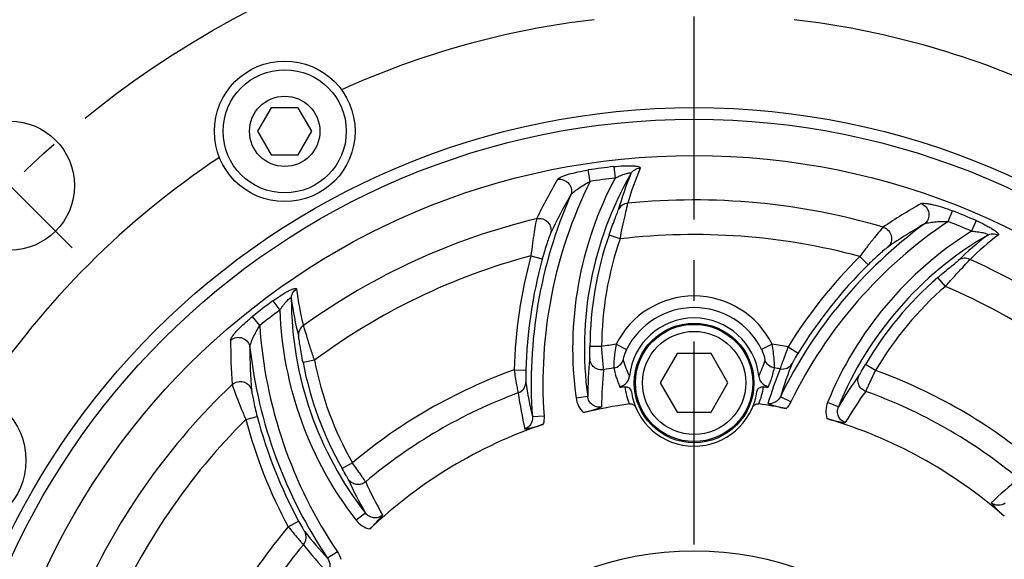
# Model space of a CAD drawing. Header units: millimetres. Extents: x 0 to 420, y 0 to 297.
# Tile 41 of 44: x 312 to 354, y 210 to 233. Entities that reach past the tile are written whole.
import ezdxf
from ezdxf.enums import TextEntityAlignment as Align

# ---------------------------------------------------------------- set-up
doc = ezdxf.new("R2010")
doc.units = ezdxf.units.MM
doc.header["$LTSCALE"] = 23.1
doc.linetypes.add('CENTER', pattern=[0.6, 0.375, -0.075, 0.075, -0.075])
doc.layers.get('0').update_dxf_attribs({"linetype": 'CONTINUOUS'})
for name, color, linetype in [('AXIS', 7, 'CONTINUOUS'), ('COMPONENTS', 7, 'CONTINUOUS'), ('DIMENSION', 7, 'CONTINUOUS')]:
    doc.layers.add(name, color=color, linetype=linetype)
doc.styles.get("Standard").update_dxf_attribs({"font": 'arial.ttf'})
doc.styles.add('TEXTSTYLE_4', font='gdt')
doc.dimstyles.new('DIMSTYLE_5', dxfattribs={"dimtxt": 3, "dimasz": 4, "dimexe": 0.18, "dimexo": 0.0625, "dimgap": 0.09, "dimtad": 1, "dimtih": 1, "dimtoh": 1, "dimlfac": 2, "dimdsep": 46, "dimtxsty": 'STANDARD', "dimblk": '_FILLED', "dimblk1": '_FILLED', "dimblk2": '_FILLED', "dimcen": 0.09, "dimadec": 0, "dimazin": 0, "dimtol": 1, "dimtp": 0.2, "dimtm": 0.2, "dimtfac": 1, "dimtofl": 0, "dimtmove": 0, "dimatfit": 3, "dimldrblk": '_FILLED', "dimfxl": 1, "dimtolj": 1, "dimarcsym": 0})

# ---------------------------------------------------------------- blocks, each defined once
blk = doc.blocks.new('_FILLED')
at = {"color": 0, "linetype": 'BYBLOCK'}
blk.add_solid([(0, 0), (-1, 0.1625), (-1, -0.1625)], dxfattribs=at)
blk = doc.blocks.new('*D12')
at = {"layer": 'DIMENSION', "color": 2, "linetype": 'CONTINUOUS'}
for p, q in [((300.415, 227.033), (274.101, 227.033)), ((300.917, 227.033), (300.415, 227.033)), ((307.893, 221.621), (300.917, 227.033))]:
    blk.add_line(p, q, dxfattribs=at)
at = {"layer": 'DIMENSION', "color": 2, "linetype": 'CONTINUOUS', "xscale": 4, "yscale": 4, "zscale": 4, "rotation": 322.1954602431}
blk.add_blockref('_FILLED', (307.893, 221.621), dxfattribs=at)
at = {"layer": 'DIMENSION', "color": 2, "linetype": 'CONTINUOUS', "style": 'TEXTSTYLE_4'}
for s, p in [('`', (291.593, 227.783)), ('n', (281.101, 227.783))]:
    blk.add_text(s, height=3, dxfattribs=at).set_placement(p, align=Align.RIGHT)
at = {"layer": 'DIMENSION', "color": 2, "linetype": 'CONTINUOUS'}
for s, p in [('165', (288.093, 227.783)), ('0.2', (297.415, 227.783))]:
    blk.add_text(s, height=3, dxfattribs=at).set_placement(p, align=Align.RIGHT)

msp = doc.modelspace()

# ---------------------------------------------------------------- linework, layer by layer
at = {"layer": 'AXIS', "color": 2, "linetype": 'CENTER'}
for p, q in [((340.48466, 196.33596), (340.48466, 238.98581)), ((311.31651, 225.50411), (313.96816, 222.85246))]:
    msp.add_line(p, q, dxfattribs=at)
msp.add_circle((340.48466, 196.33596), 41.25, dxfattribs=at)
at = {"layer": 'COMPONENTS', "color": 7, "linetype": 'CONTINUOUS'}
for p, q in [((322.45417, 228.82227), (321.87682, 227.82227)), ((323.60887, 228.82227), (322.45417, 228.82227)), ((324.18622, 227.82227), (323.60887, 228.82227)), ((321.87682, 227.82227), (322.45417, 226.82227)), ((323.60887, 226.82227), (324.18622, 227.82227)), ((322.45417, 226.82227), (323.60887, 226.82227)), ((339.76298, 218.33596), (339.04129, 217.08596)), ((341.20635, 218.33596), (339.76298, 218.33596)), ((341.92804, 217.08596), (341.20635, 218.33596)), ((339.04129, 217.08596), (339.76298, 215.83596)), ((341.20635, 215.83596), (341.92804, 217.08596)), ((339.76298, 215.83596), (341.20635, 215.83596))]:
    msp.add_line(p, q, dxfattribs=at)
at = {"layer": 'COMPONENTS', "color": 9, "linetype": 'CONTINUOUS'}
for p, q in [((337.0599, 226.3171), (337.11578, 225.82788)), ((336.04768, 225.68619), (335.97408, 226.17306)), ((351.31724, 223.9725), (351.49693, 224.43094)), ((352.5093, 224.01277), (352.31309, 223.56116)), ((337.32874, 223.23279), (336.85652, 223.39661)), ((333.5299, 222.50904), (334.01219, 222.3778)), ((347.5482, 222.4799), (347.90026, 222.12509)), ((351.19997, 221.20725), (350.87292, 221.58524)), ((322.52815, 220.58801), (322.82116, 220.19227)), ((321.967, 219.53551), (321.65983, 219.92035)), ((337.16102, 218.73719), (337.6071, 218.51557)), ((343.80831, 218.73719), (343.36223, 218.51557)), ((336.54176, 218.63652), (336.04194, 218.63914)), ((344.49141, 218.62514), (344.9171, 218.3632)), ((324.30314, 218.05133), (323.81228, 217.95709)), ((348.22029, 217.62026), (347.78874, 217.87244)), ((332.81002, 217.64233), (333.30965, 217.62833)), ((343.65528, 216.93088), (343.68708, 217.00743)), ((335.9475, 216.50287), (335.45235, 216.43419)), ((344.61144, 216.28072), (344.16297, 216.49867)), ((346.63883, 216.0696), (346.17567, 216.2577)), ((321.37512, 215.52513), (321.85841, 215.65262)), ((334.08618, 215.67202), (333.58882, 215.63653)), ((325.91973, 213.67736), (325.48556, 213.42972)), ((323.18504, 210.95049), (323.62473, 211.18818)), ((326.47191, 211.53244), (326.07744, 211.22539)), ((325.27538, 209.88223), (324.8624, 209.60282))]:
    msp.add_line(p, q, dxfattribs=at)
at = {"layer": 'COMPONENTS', "color": 7, "linetype": 'CONTINUOUS'}
for centre, radius in [((323.03152, 227.82227), 3), ((323.03152, 227.82227), 2.625), ((323.03152, 227.82227), 1.5), ((340.48466, 196.33596), 32.5), ((340.48466, 196.33596), 32), ((311.31651, 225.50411), 2.75), ((340.48466, 196.33596), 30.45592), ((340.48466, 217.08596), 2.55), ((340.48466, 217.08596), 2.5), ((340.48466, 217.08596), 2.2), ((308.99835, 213.7891), 3)]:
    msp.add_circle(centre, radius, dxfattribs=at)
for centre, radius, start, end in [((340.48466, 196.33596), 36.5, 96.709797, 114.323192), ((340.48466, 196.33596), 36.5, 65.676808, 83.290203), ((340.48466, 196.33596), 36.5, 123.676808, 146.323192), ((340.48466, 217.08596), 2.77187, 5.937501, 174.062644), ((340.48466, 217.66177), 3.25, 192.985974, 193.765672), ((340.48466, 196.33596), 20.79347, 98.173332, 98.731814), ((340.48466, 217.08596), 2.7, 188.165903, 351.834098), ((340.48466, 196.33596), 20.79347, 81.268185, 81.826669), ((343.72744, 217.39385), 0.46875, 247.829277, 254.211098), ((343.7181, 217.36068), 0.43429, 254.20576, 261.18636), ((340.48466, 217.66177), 3.25, 346.234327, 347.014025), ((340.48466, 196.33596), 20.04408, 97.899203, 103.587669), ((340.48466, 196.33596), 20.04408, 78.721014, 82.100797), ((340.48466, 196.33596), 20.04408, 48.721004, 73.587664), ((340.48466, 196.33596), 20.04408, 108.721004, 133.587664), ((340.48466, 196.33596), 13.57747, 7.12926, 172.870747)]:
    msp.add_arc(centre, radius, start, end, dxfattribs=at)
at = {"layer": 'COMPONENTS', "color": 9, "linetype": 'CONTINUOUS'}
for centre, radius, start, end in [((340.48466, 196.33596), 30.17612, 96.516692, 98.596528), ((350.87627, 220.98066), 13.74459, 157.448363, 164.063781), ((350.79263, 218.56197), 15.48708, 152.020597, 187.895278), ((350.79263, 218.56197), 14.98725, 150.204313, 187.896917), ((340.48466, 196.33596), 29.68371, 96.517025, 98.593501), ((351.00754, 220.55524), 14.30168, 157.582331, 164.138061), ((353.61474, 214.59765), 21.99867, 149.476889, 154.425079), ((353.55081, 217.06096), 19.51292, 153.764196, 184.081555), ((353.55081, 217.06096), 20.01275, 156.356512, 184.081581), ((353.59023, 214.38877), 21.2601, 149.78772, 154.750184), ((340.48466, 196.33596), 28.55856, 73.59561, 95.676457), ((360.99215, 205.57724), 22.0091, 119.478593, 124.424325), ((340.48466, 196.33596), 30.17612, 66.516692, 68.596528), ((340.48466, 196.33596), 28.55856, 103.59561, 125.676457), ((362.16278, 207.75127), 20.01275, 126.356604, 154.081581), ((362.16278, 207.75127), 19.51292, 123.764131, 154.081555), ((360.85922, 205.41984), 21.25715, 119.787348, 124.750414), ((340.48466, 196.33596), 29.68371, 66.517089, 68.593478), ((350.79263, 218.56197), 14.75089, 160.867623, 179.700275), ((340.48466, 196.33596), 27.08135, 74.880872, 96.692166), ((360.52463, 210.43027), 15.48708, 122.020822, 157.895277), ((360.52463, 210.43027), 14.98725, 120.203955, 157.897215), ((361.70608, 212.05038), 14.29981, 127.58111, 134.138069), ((361.80645, 212.48304), 13.74465, 127.448376, 134.063762), ((350.79263, 218.56197), 14.25106, 160.867623, 179.700275), ((340.48466, 196.33596), 27.08135, 104.880872, 126.692166), ((353.55081, 217.06096), 20.74894, 164.777294, 178.39441), ((362.16278, 207.75127), 20.74894, 134.777294, 148.39441), ((353.55081, 217.06096), 20.24911, 164.777293, 178.39441), ((362.16278, 207.75127), 20.24911, 134.777293, 148.39441), ((340.48466, 196.33596), 28.55856, 43.59561, 65.676457), ((360.52463, 210.43027), 14.75089, 130.867623, 149.700275), ((360.52463, 210.43027), 14.25106, 130.867622, 149.700275), ((340.48466, 196.33596), 27.08135, 44.880872, 66.692166), ((337.16171, 222.8747), 13.74459, 187.448363, 194.063781), ((340.48466, 217.08596), 3.71123, 26.418852, 153.581152), ((340.48466, 196.33596), 30.17612, 126.516692, 128.596528), ((338.29862, 220.73823), 14.98725, 180.204313, 217.896917), ((337.4881, 222.57191), 14.30169, 187.582332, 194.138061), ((340.48466, 196.33596), 29.68371, 126.517183, 128.593413), ((338.29862, 220.73823), 15.48708, 182.021158, 217.895278), ((340.48466, 217.08596), 3.21313, 26.41877, 153.58123), ((341.43777, 220.81741), 19.51292, 183.763962, 214.081555), ((342.76446, 218.7181), 22.03837, 179.483522, 184.422342), ((340.48466, 196.33596), 22.64645, 98.439341, 100.026685), ((340.48466, 196.33596), 22.64645, 79.809236, 81.56066), ((342.79664, 218.52231), 21.24872, 179.786276, 184.751047), ((341.43777, 220.81741), 20.01275, 186.356887, 214.081581), ((338.29862, 220.73823), 14.75089, 190.867623, 209.700275), ((338.29862, 220.73823), 14.25106, 190.867623, 209.700275), ((351.43064, 216.45263), 15.48321, 173.815951, 179.814136), ((341.02228, 219.04968), 3.69687, 195.537071, 206.976647), ((339.94706, 219.04968), 3.69686, 333.023331, 344.462956), ((363.15554, 210.59535), 19.88887, 158.391711, 162.733611), ((340.48466, 196.33596), 22.64645, 109.809236, 130.026685), ((351.71318, 216.03842), 15.17424, 173.899816, 179.91043), ((340.48466, 196.33596), 21.66164, 99.085483, 100.264107), ((363.37761, 210.09172), 20.67379, 158.450148, 162.798319), ((340.48466, 196.33596), 21.66164, 80.261021, 80.914517), ((340.48466, 196.33596), 22.64645, 49.809236, 70.026685), ((340.48466, 196.33596), 28.55856, 133.59561, 155.676457), ((352.98853, 220.02039), 19.88887, 188.391711, 192.733611), ((360.01773, 208.28776), 15.47745, 143.815223, 149.815925), ((340.48466, 196.33596), 21.66164, 110.261021, 130.264107), ((353.43262, 219.69527), 20.67376, 188.450148, 192.798326), ((340.41531, 217.32477), 2.9153, 188.016182, 202.910757), ((340.55449, 217.32463), 2.91482, 337.088005, 351.985075), ((360.06996, 207.77786), 15.18615, 143.901435, 149.907362), ((340.48466, 196.33596), 21.66164, 50.261021, 70.264107), ((340.48466, 196.33596), 27.08135, 134.880872, 156.692166), ((341.43777, 220.81741), 20.74894, 194.777294, 208.39441), ((341.43777, 220.81741), 20.24911, 194.777293, 208.39441), ((339.90581, 219.23049), 15.48321, 203.815951, 209.814137), ((340.35761, 219.01305), 15.17424, 203.899816, 209.91043), ((367.17166, 196.82318), 20.64704, 128.449706, 132.803481), ((340.48466, 196.33596), 22.64645, 139.809236, 160.026685), ((339.47111, 223.09921), 19.88887, 218.391711, 222.733611), ((340.48466, 196.33596), 21.66164, 140.261021, 160.264107), ((340.0183, 223.03971), 20.6738, 218.450148, 222.798318)]:
    msp.add_arc(centre, radius, start, end, dxfattribs=at)
for points, knots in [([(337.0599, 226.3171), (337.19699, 226.33281), (337.39938, 226.34978), (337.66143, 226.35723), (337.83594, 226.35427), (337.9661, 226.34438), (338.05365, 226.33082), (338.1042, 226.31928), (338.14314, 226.30578), (338.17012, 226.2909), (338.1861, 226.27214), (338.18503, 226.25759), (338.18267, 226.25193)], [0, 0, 0, 0, 0.35610538, 0.52362468, 0.67639147, 0.80638572, 0.86009725, 0.9048566, 0.94011087, 0.96598915, 0.98417818, 1, 1, 1, 1]), ([(337.78669, 226.00934), (337.82653, 226.07809), (337.94318, 226.19785), (338.10268, 226.24698), (338.18267, 226.25193)], [0, 0, 0, 0, 0.49786411, 1, 1, 1, 1]), ([(334.66456, 225.77046), (334.67701, 225.79159), (334.7312, 225.83006), (334.8318, 225.88155), (334.97174, 225.93642), (335.2071, 226.0134), (335.54375, 226.09847), (335.82607, 226.15073), (335.97408, 226.17306)], [0, 0, 0, 0, 0.0531896, 0.13778504, 0.24796697, 0.37756617, 0.67532453, 1, 1, 1, 1]), ([(337.11578, 225.82788), (337.15254, 225.8458), (337.22622, 225.88058), (337.3372, 225.92928), (337.4469, 225.97328), (337.55268, 226.01094), (337.64855, 226.03854), (337.72008, 226.05279), (337.76365, 226.05147), (337.78586, 226.0452), (337.79425, 226.02665), (337.78955, 226.01517), (337.7867, 226.00936)], [0, 0, 0, 0, 0.16410703, 0.32692035, 0.48622, 0.63847832, 0.77681199, 0.88782825, 0.92685711, 0.95366191, 0.97404584, 1, 1, 1, 1]), ([(334.66459, 225.77042), (334.75193, 225.7853), (334.93853, 225.76675), (335.16337, 225.60366), (335.27633, 225.35111), (335.25238, 225.16687), (335.21798, 225.08696)], [0, 0, 0, 0, 0.25119267, 0.50342515, 0.75334288, 1, 1, 1, 1]), ([(335.21797, 225.08699), (335.23018, 225.11104), (335.27283, 225.15917), (335.38216, 225.26024), (335.5573, 225.3907), (335.79202, 225.54341), (335.9605, 225.63975), (336.04768, 225.68619)], [0, 0, 0, 0, 0.07855351, 0.18399601, 0.43519191, 0.71226549, 1, 1, 1, 1]), ([(337.65991, 224.75447), (337.57313, 224.74687), (337.40102, 224.6852), (337.2853, 224.54318), (337.25041, 224.46418)], [0, 0, 0, 0, 0.50218271, 1, 1, 1, 1]), ([(337.32874, 223.23279), (337.36305, 223.40615), (337.43056, 223.7338), (337.53026, 224.17733), (337.606, 224.51108), (337.64964, 224.6907), (337.65991, 224.75447)], [0, 0, 0, 0, 0.34044218, 0.64439127, 0.87556909, 1, 1, 1, 1]), ([(350.16151, 224.73703), (350.18285, 224.7491), (350.24901, 224.75534), (350.36188, 224.74963), (350.5105, 224.72718), (350.75283, 224.67617), (351.08694, 224.58151), (351.35758, 224.48561), (351.49693, 224.43094)], [0, 0, 0, 0, 0.05318392, 0.13776893, 0.24794573, 0.37754484, 0.67531054, 1, 1, 1, 1]), ([(350.16156, 224.73699), (350.24464, 224.70621), (350.39697, 224.59683), (350.51014, 224.34318), (350.48169, 224.06798), (350.36883, 223.9204), (350.29908, 223.8684)], [0, 0, 0, 0, 0.25119267, 0.50342514, 0.75334288, 1, 1, 1, 1]), ([(336.85652, 223.39661), (336.89747, 223.51465), (336.9777, 223.73988), (337.0943, 224.04802), (337.18417, 224.28577), (337.23677, 224.41614), (337.25041, 224.46418)], [0, 0, 0, 0, 0.32940413, 0.63029123, 0.86832367, 1, 1, 1, 1]), ([(333.77147, 224.09427), (333.75364, 224.02759), (333.71856, 223.83694), (333.65742, 223.48739), (333.59085, 223.02633), (333.54948, 222.68768), (333.5299, 222.50904)], [0, 0, 0, 0, 0.1290844, 0.36200954, 0.66392412, 1, 1, 1, 1]), ([(333.77149, 224.09419), (333.85631, 224.11253), (334.03925, 224.10372), (334.26821, 223.95807), (334.39612, 223.71995), (334.38787, 223.53865), (334.36139, 223.45761)], [0, 0, 0, 0, 0.25129322, 0.50329721, 0.7531041, 1, 1, 1, 1]), ([(348.55003, 223.73196), (348.50125, 223.68313), (348.37554, 223.53556), (348.14781, 223.26341), (347.85963, 222.8974), (347.65448, 222.62481), (347.5482, 222.4799)], [0, 0, 0, 0, 0.1290844, 0.36200954, 0.66392412, 1, 1, 1, 1]), ([(348.55, 223.73187), (348.63263, 223.70535), (348.78665, 223.60626), (348.91212, 223.36563), (348.90382, 223.09546), (348.80603, 222.94258), (348.74258, 222.88563)], [0, 0, 0, 0, 0.25129322, 0.50329721, 0.7531041, 1, 1, 1, 1]), ([(350.29909, 223.86843), (350.32169, 223.88315), (350.38269, 223.90351), (350.52791, 223.93637), (350.74481, 223.96178), (351.02444, 223.97667), (351.21852, 223.97587), (351.31724, 223.9725)], [0, 0, 0, 0, 0.0785532, 0.18399571, 0.43519136, 0.71226492, 1, 1, 1, 1]), ([(352.5093, 224.01277), (352.63588, 223.95783), (352.81964, 223.87133), (353.05031, 223.74676), (353.19996, 223.65694), (353.30774, 223.58329), (353.37677, 223.52778), (353.41479, 223.49251), (353.44176, 223.46134), (353.45768, 223.43497), (353.46214, 223.41073), (353.45393, 223.39867), (353.44906, 223.39494)], [0, 0, 0, 0, 0.3561039, 0.52362342, 0.67639086, 0.80638564, 0.8600974, 0.90485673, 0.94011094, 0.96598915, 0.98417821, 1, 1, 1, 1]), ([(334.3614, 223.4576), (334.33952, 223.41123), (334.29159, 223.27837), (334.20787, 223.03858), (334.11031, 222.72612), (334.04484, 222.49777), (334.01219, 222.3778)], [0, 0, 0, 0, 0.13548937, 0.37238418, 0.67149985, 1, 1, 1, 1]), ([(352.31309, 223.56115), (352.35388, 223.55829), (352.43508, 223.55157), (352.55554, 223.53826), (352.67254, 223.52152), (352.78298, 223.50124), (352.87981, 223.4772), (352.94889, 223.45378), (352.98595, 223.43086), (353.00205, 223.41431), (353.00004, 223.39406), (352.99023, 223.38647), (352.98486, 223.38286)], [0, 0, 0, 0, 0.16410643, 0.32691934, 0.48621872, 0.6384775, 0.77681152, 0.88782808, 0.92685704, 0.95366194, 0.97404585, 1, 1, 1, 1]), ([(352.98482, 223.38283), (353.0537, 223.42246), (353.21461, 223.46786), (353.37731, 223.43066), (353.44906, 223.39494)], [0, 0, 0, 0, 0.4978643, 1, 1, 1, 1]), ([(348.74258, 222.88563), (348.70045, 222.8564), (348.59252, 222.76531), (348.40011, 222.5995), (348.15939, 222.37769), (347.98852, 222.21267), (347.90026, 222.12509)], [0, 0, 0, 0, 0.13548937, 0.37238418, 0.67149985, 1, 1, 1, 1]), ([(350.87292, 221.58524), (350.96742, 221.66699), (351.1495, 221.82193), (351.40456, 222.03048), (351.60126, 222.19145), (351.71199, 222.27805), (351.74784, 222.31284)], [0, 0, 0, 0, 0.32940413, 0.63029123, 0.86832367, 1, 1, 1, 1]), ([(351.19997, 221.20725), (351.31637, 221.34024), (351.53865, 221.59023), (351.84676, 221.92449), (352.07923, 222.17566), (352.20683, 222.30939), (352.24761, 222.35949)], [0, 0, 0, 0, 0.34044218, 0.64439127, 0.87556909, 1, 1, 1, 1]), ([(352.24761, 222.35949), (352.16866, 222.3963), (351.98877, 222.42894), (351.81755, 222.3638), (351.74784, 222.31284)], [0, 0, 0, 0, 0.50218271, 1, 1, 1, 1]), ([(322.52815, 220.58801), (322.63903, 220.67015), (322.80582, 220.78605), (323.02904, 220.92352), (323.18165, 221.00822), (323.29931, 221.06473), (323.38191, 221.09676), (323.43146, 221.11205), (323.47194, 221.11982), (323.50274, 221.12042), (323.52596, 221.11217), (323.53231, 221.09903), (323.53309, 221.09295)], [0, 0, 0, 0, 0.35610538, 0.52362468, 0.67639147, 0.80638572, 0.86009725, 0.9048566, 0.94011087, 0.96598915, 0.98417818, 1, 1, 1, 1]), ([(323.31146, 220.68486), (323.31158, 220.76432), (323.35272, 220.92637), (323.46629, 221.04867), (323.53309, 221.09295)], [0, 0, 0, 0, 0.4978642, 1, 1, 1, 1]), ([(322.82116, 220.19227), (322.84404, 220.22617), (322.89046, 220.29313), (322.96221, 220.39079), (323.03522, 220.48375), (323.108, 220.56926), (323.17723, 220.64109), (323.23205, 220.6892), (323.27043, 220.70984), (323.29281, 220.71551), (323.30934, 220.70365), (323.31102, 220.69135), (323.31146, 220.6849)], [0, 0, 0, 0, 0.16410702, 0.32692031, 0.48621994, 0.63847825, 0.77681193, 0.88782821, 0.92685709, 0.95366191, 0.97404585, 1, 1, 1, 1]), ([(320.72699, 218.91676), (320.72721, 218.94127), (320.75485, 219.00168), (320.8162, 219.09657), (320.90994, 219.21406), (321.07529, 219.39844), (321.32436, 219.64051), (321.54278, 219.82698), (321.65983, 219.92035)], [0, 0, 0, 0, 0.05316663, 0.13772018, 0.24788161, 0.37748092, 0.67527066, 1, 1, 1, 1]), ([(321.54805, 218.60174), (321.54661, 218.62867), (321.55947, 218.69167), (321.60363, 218.83387), (321.69008, 219.03442), (321.81699, 219.28403), (321.91472, 219.45171), (321.96701, 219.53551)], [0, 0, 0, 0, 0.07855326, 0.18399587, 0.43519162, 0.71226519, 1, 1, 1, 1]), ([(323.8291, 219.53474), (323.75775, 219.48477), (323.63953, 219.3453), (323.61033, 219.16444), (323.61961, 219.07859)], [0, 0, 0, 0, 0.50218271, 1, 1, 1, 1]), ([(324.30314, 218.05133), (324.24617, 218.21863), (324.14082, 218.53613), (324.00539, 218.97009), (323.90411, 219.297), (323.85209, 219.47437), (323.8291, 219.53474)], [0, 0, 0, 0, 0.34044218, 0.64439127, 0.87556909, 1, 1, 1, 1]), ([(320.7271, 218.91691), (320.79529, 218.97347), (320.96618, 219.05071), (321.24243, 219.02189), (321.46654, 218.85965), (321.53792, 218.68812), (321.54807, 218.60172)], [0, 0, 0, 0, 0.25119267, 0.50342514, 0.75334288, 1, 1, 1, 1]), ([(323.81228, 217.95709), (323.78872, 218.0798), (323.74558, 218.31497), (323.6925, 218.64013), (323.65145, 218.89096), (323.63181, 219.03016), (323.61961, 219.07859)], [0, 0, 0, 0, 0.32940413, 0.63029123, 0.86832367, 1, 1, 1, 1]), ([(337.16102, 218.73719), (337.13923, 218.62251), (337.1039, 218.40468), (337.07194, 218.10812), (337.05923, 217.90106), (337.05939, 217.78233), (337.06128, 217.74106), (337.06412, 217.72583)], [0, 0, 0, 0, 0.34395119, 0.64977394, 0.87886465, 0.9543402, 1, 1, 1, 1]), ([(343.90521, 217.72583), (343.90804, 217.74106), (343.90993, 217.78233), (343.9101, 217.90106), (343.89738, 218.10811), (343.86543, 218.40468), (343.83009, 218.62251), (343.80831, 218.73719)], [0, 0, 0, 0, 0.0456588, 0.12113375, 0.35022605, 0.6560486, 1, 1, 1, 1]), ([(336.03752, 218.12052), (336.03987, 218.14208), (336.0401, 218.20378), (336.04187, 218.37653), (336.04136, 218.52781), (336.04194, 218.63914)], [0, 0, 0, 0, 0.12542749, 0.35604249, 1, 1, 1, 1]), ([(336.62487, 217.65095), (336.62355, 217.69086), (336.61347, 217.80526), (336.58584, 218.13373), (336.55979, 218.42235), (336.54176, 218.63652)], [0, 0, 0, 0, 0.12112312, 0.34811028, 1, 1, 1, 1]), ([(337.6071, 218.51557), (337.58179, 218.46465), (337.53842, 218.36722), (337.4895, 218.23182), (337.46689, 218.13223), (337.45566, 218.07674), (337.4605, 218.05943)], [0, 0, 0, 0, 0.35365757, 0.66433045, 0.88817975, 1, 1, 1, 1]), ([(343.50882, 218.05943), (343.51367, 218.07674), (343.50244, 218.13223), (343.47982, 218.23182), (343.43091, 218.36722), (343.38753, 218.46465), (343.36223, 218.51557)], [0, 0, 0, 0, 0.11181844, 0.33567004, 0.6463422, 1, 1, 1, 1]), ([(344.49141, 218.62514), (344.41261, 218.42302), (344.30856, 218.14905), (344.19825, 217.83449), (344.15988, 217.7244), (344.14895, 217.68543)], [0, 0, 0, 0, 0.65063952, 0.87859557, 1, 1, 1, 1]), ([(344.9171, 218.3632), (344.85926, 218.2692), (344.78214, 218.14096), (344.70074, 217.99165), (344.67204, 217.9389), (344.6644, 217.9196)], [0, 0, 0, 0, 0.64834186, 0.87807729, 1, 1, 1, 1]), ([(336.62486, 217.65099), (336.55505, 217.639), (336.40868, 217.64482), (336.21364, 217.74207), (336.07614, 217.91005), (336.03994, 218.05076), (336.03752, 218.12052)], [0, 0, 0, 0, 0.25153371, 0.50259074, 0.75208484, 1, 1, 1, 1]), ([(337.06412, 217.72583), (337.15289, 217.74016), (337.32544, 217.81797), (337.432, 217.97477), (337.4605, 218.05943)], [0, 0, 0, 0, 0.50166431, 1, 1, 1, 1]), ([(343.90521, 217.72588), (343.81644, 217.7402), (343.6439, 217.81799), (343.53733, 217.97478), (343.50883, 218.05943)], [0, 0, 0, 0, 0.50166502, 1, 1, 1, 1]), ([(344.14895, 217.68543), (344.24675, 217.66799), (344.45711, 217.69229), (344.61454, 217.83472), (344.6644, 217.9196)], [0, 0, 0, 0, 0.50228165, 1, 1, 1, 1]), ([(347.52561, 217.42551), (347.53842, 217.44301), (347.56947, 217.49633), (347.65737, 217.64505), (347.73257, 217.77631), (347.78874, 217.87244)], [0, 0, 0, 0, 0.12542749, 0.35604249, 1, 1, 1, 1]), ([(332.81002, 217.64233), (332.84284, 217.42788), (332.88971, 217.1386), (332.95146, 216.81103), (332.97327, 216.6965), (332.98329, 216.65728)], [0, 0, 0, 0, 0.65063952, 0.87859557, 1, 1, 1, 1]), ([(333.30965, 217.62833), (333.30655, 217.518), (333.30389, 217.36838), (333.30804, 217.19838), (333.30956, 217.13834), (333.3126, 217.11781)], [0, 0, 0, 0, 0.64834186, 0.87807729, 1, 1, 1, 1]), ([(337.06412, 217.72583), (337.09235, 217.59074), (337.14579, 217.38986), (337.23049, 217.12458), (337.28689, 216.99604), (337.31404, 216.93088)], [0, 0, 0, 0, 0.49603842, 0.74626074, 1, 1, 1, 1]), ([(343.68708, 217.00743), (343.71123, 217.06607), (343.80343, 217.2991), (343.86694, 217.5427), (343.90521, 217.72583)], [0, 0, 0, 0, 0.25316906, 1, 1, 1, 1]), ([(347.79948, 216.72518), (347.81829, 216.7604), (347.86676, 216.86452), (348.00707, 217.16279), (348.12882, 217.42578), (348.22029, 217.62026)], [0, 0, 0, 0, 0.12112312, 0.34811028, 1, 1, 1, 1]), ([(320.79171, 217.01877), (320.80961, 216.95211), (320.87456, 216.76946), (320.99638, 216.43616), (321.16926, 216.00359), (321.30275, 215.68963), (321.37512, 215.52513)], [0, 0, 0, 0, 0.1290844, 0.36200954, 0.66392412, 1, 1, 1, 1]), ([(320.79177, 217.0187), (320.85606, 217.077), (321.01889, 217.16084), (321.29, 217.14918), (321.51983, 217.00691), (321.60334, 216.84579), (321.62093, 216.76236)], [0, 0, 0, 0, 0.25129322, 0.50329721, 0.7531041, 1, 1, 1, 1]), ([(332.98329, 216.65728), (333.07671, 216.69108), (333.24673, 216.81731), (333.31186, 217.01937), (333.3126, 217.11781)], [0, 0, 0, 0, 0.50228165, 1, 1, 1, 1]), ([(347.79949, 216.72522), (347.73304, 216.74974), (347.60919, 216.82796), (347.4889, 217.00971), (347.45382, 217.22393), (347.49282, 217.36389), (347.52561, 217.42552)], [0, 0, 0, 0, 0.25153371, 0.50259074, 0.75208484, 1, 1, 1, 1]), ([(321.62094, 216.76236), (321.62518, 216.71125), (321.6501, 216.57224), (321.69749, 216.32271), (321.76923, 216.00333), (321.8267, 215.77284), (321.85841, 215.65262)], [0, 0, 0, 0, 0.13548937, 0.37238418, 0.67149985, 1, 1, 1, 1]), ([(335.45231, 216.43462), (335.46848, 216.31807), (335.54144, 216.0888), (335.68859, 215.89818), (335.77565, 215.81903)], [0, 0, 0, 0, 0.50003459, 1, 1, 1, 1]), ([(336.53898, 216.06215), (336.47152, 216.04822), (336.32872, 216.05013), (336.13778, 216.14241), (336.00066, 216.30216), (335.95656, 216.43538), (335.9475, 216.50287)], [0, 0, 0, 0, 0.25135106, 0.50205945, 0.75151238, 1, 1, 1, 1]), ([(344.16297, 216.49867), (344.11675, 216.40249), (343.96294, 216.23245), (343.73444, 216.18943), (343.62846, 216.20573)], [0, 0, 0, 0, 0.49878475, 1, 1, 1, 1]), ([(346.17585, 216.25809), (346.13157, 216.14906), (346.08013, 215.91403), (346.11226, 215.67537), (346.14808, 215.5633)], [0, 0, 0, 0, 0.50003456, 1, 1, 1, 1]), ([(346.9307, 215.39218), (346.86531, 215.41385), (346.7426, 215.4869), (346.62338, 215.66229), (346.5845, 215.8692), (346.61292, 216.00662), (346.63882, 216.0696)], [0, 0, 0, 0, 0.25135073, 0.50205944, 0.75151236, 1, 1, 1, 1]), ([(333.58882, 215.63653), (333.59687, 215.53013), (333.54869, 215.30597), (333.37231, 215.15446), (333.27238, 215.11558)], [0, 0, 0, 0, 0.49878489, 1, 1, 1, 1]), ([(326.48449, 212.86538), (326.46339, 212.89929), (326.39746, 212.99332), (326.2093, 213.26396), (326.04242, 213.5009), (325.91973, 213.67736)], [0, 0, 0, 0, 0.12112312, 0.34811028, 1, 1, 1, 1]), ([(325.74104, 212.97837), (325.73229, 212.99821), (325.70165, 213.05177), (325.6168, 213.20225), (325.54072, 213.33301), (325.48556, 213.42972)], [0, 0, 0, 0, 0.12542749, 0.35604249, 1, 1, 1, 1]), ([(326.48446, 212.86541), (326.43, 212.82013), (326.30033, 212.75198), (326.08279, 212.73868), (325.87973, 212.8154), (325.77802, 212.91917), (325.74104, 212.97837)], [0, 0, 0, 0, 0.25153371, 0.50259074, 0.75208484, 1, 1, 1, 1]), ([(353.75153, 211.95822), (353.66342, 211.89805), (353.44526, 211.82771), (353.22588, 211.90463), (353.14226, 211.97171)], [0, 0, 0, 0, 0.49878524, 1, 1, 1, 1]), ([(323.62473, 211.18818), (323.67722, 211.09109), (323.74972, 210.96018), (323.83832, 210.81504), (323.86965, 210.7638), (323.88255, 210.74754)], [0, 0, 0, 0, 0.64834186, 0.87807729, 1, 1, 1, 1]), ([(326.07718, 211.22573), (326.14946, 211.13288), (326.32729, 210.97081), (326.55004, 210.8793), (326.665, 210.85429)], [0, 0, 0, 0, 0.50003456, 1, 1, 1, 1]), ([(327.2045, 211.4465), (327.15305, 211.4007), (327.02842, 211.33096), (326.81693, 211.31541), (326.6183, 211.3852), (326.5135, 211.47852), (326.47191, 211.53244)], [0, 0, 0, 0, 0.25135094, 0.50205929, 0.75151229, 1, 1, 1, 1]), ([(323.18504, 210.95049), (323.32068, 210.78119), (323.50592, 210.55409), (323.72318, 210.30129), (323.79933, 210.21301), (323.82762, 210.18405)], [0, 0, 0, 0, 0.65063952, 0.87859557, 1, 1, 1, 1]), ([(323.82762, 210.18405), (323.89163, 210.26004), (323.97576, 210.45437), (323.93113, 210.66192), (323.88255, 210.74754)], [0, 0, 0, 0, 0.50228165, 1, 1, 1, 1]), ([(324.8624, 209.60282), (324.92258, 209.5147), (324.99293, 209.29648), (324.91594, 209.07708), (324.84883, 208.99345)], [0, 0, 0, 0, 0.49878488, 1, 1, 1, 1])]:
    msp.add_open_spline(points, degree=3, knots=knots, dxfattribs=at)
at = {"layer": 'COMPONENTS', "color": 7, "linetype": 'CONTINUOUS'}
for points in [[(337.41878, 216.95975), (337.46802, 216.97978), (337.51458, 217.00814), (337.55506, 217.04261)], [(337.31777, 216.93151), (337.35232, 216.93684), (337.3864, 216.94658), (337.41878, 216.95975)]]:
    msp.add_open_spline(points, degree=3, dxfattribs=at)
for points, knots in [([(337.55506, 217.04261), (337.60317, 217.08358), (337.68415, 217.18531), (337.72112, 217.30977), (337.72766, 217.37268)], [0, 0, 0, 0, 0.49979661, 1, 1, 1, 1]), ([(343.24166, 217.37269), (343.25089, 217.28395), (343.31795, 217.10786), (343.46792, 216.99336), (343.55055, 216.95975)], [0, 0, 0, 0, 0.5000271, 1, 1, 1, 1]), ([(337.52849, 216.91822), (337.56028, 216.92278), (337.62699, 216.91921), (337.71749, 216.87542), (337.78493, 216.79959), (337.80734, 216.73517), (337.81204, 216.70245)], [0, 0, 0, 0, 0.24496272, 0.49463023, 0.74783375, 1, 1, 1, 1]), ([(343.15729, 216.70245), (343.16203, 216.73548), (343.18476, 216.80044), (343.25282, 216.87616), (343.34321, 216.91932), (343.40932, 216.92274), (343.44083, 216.91822)], [0, 0, 0, 0, 0.25456549, 0.50968902, 0.75712159, 1, 1, 1, 1]), ([(337.72999, 216.18985), (337.78373, 216.1973), (337.89949, 216.17483), (337.9761, 216.08593), (337.99722, 216.0359)], [0, 0, 0, 0, 0.4998021, 1, 1, 1, 1]), ([(342.97211, 216.0359), (342.99323, 216.08593), (343.06984, 216.17483), (343.18559, 216.1973), (343.23934, 216.18985)], [0, 0, 0, 0, 0.500198, 1, 1, 1, 1]), ([(343.62856, 216.20571), (343.68283, 216.18707), (343.93733, 216.10175), (344.19794, 216.03421), (344.40491, 215.99294)], [0, 0, 0, 0, 0.21376827, 1, 1, 1, 1]), ([(335.77559, 215.81902), (335.84959, 215.83691), (336.10803, 215.90497), (336.36095, 215.99275), (336.53896, 216.06214)], [0, 0, 0, 0, 0.28492872, 1, 1, 1, 1]), ([(346.14802, 215.56332), (346.22104, 215.54181), (346.47889, 215.47154), (346.7418, 215.42109), (346.93066, 215.39219)], [0, 0, 0, 0, 0.28492776, 1, 1, 1, 1]), ([(333.27248, 215.11561), (333.3288, 215.12661), (333.59186, 215.17997), (333.85132, 215.25178), (334.05121, 215.31953)], [0, 0, 0, 0, 0.21376836, 1, 1, 1, 1]), ([(353.14228, 211.97168), (353.17997, 211.92841), (353.35767, 211.72727), (353.54959, 211.5385), (353.70819, 211.39928)], [0, 0, 0, 0, 0.21375702, 1, 1, 1, 1]), ([(326.66495, 210.85425), (326.72009, 210.90674), (326.90988, 211.09491), (327.08503, 211.29738), (327.20449, 211.44648)], [0, 0, 0, 0, 0.28492872, 1, 1, 1, 1])]:
    msp.add_open_spline(points, degree=3, knots=knots, dxfattribs=at)
at = {"layer": 'COMPONENTS', "color": 9, "linetype": 'CONTINUOUS'}
for points in [[(344.61198, 216.28046), (344.56037, 216.17424), (344.48965, 216.07527), (344.40502, 215.99292)], [(334.08678, 215.67206), (334.09519, 215.55427), (334.08343, 215.43321), (334.05131, 215.31957)], [(325.27588, 209.88257), (325.34206, 209.78477), (325.39241, 209.67404), (325.42141, 209.55957)]]:
    msp.add_open_spline(points, degree=3, dxfattribs=at)

# ---------------------------------------------------------------- dimensions: what is measured, and where the dimension line sits
at = {"layer": 'DIMENSION', "color": 2, "linetype": 'CONTINUOUS'}
dim = msp.add_diameter_dim_2p(p1=(307.89277, 221.62095), p2=(373.07655, 171.05096), dimstyle='DIMSTYLE_5', dxfattribs=at)
dim.commit()
dim.dimension.update_dxf_attribs({"geometry": '*D12', "text_midpoint": (282.34717, 229.28302), "dimtype": 163})

doc.saveas('drawing.dxf')
